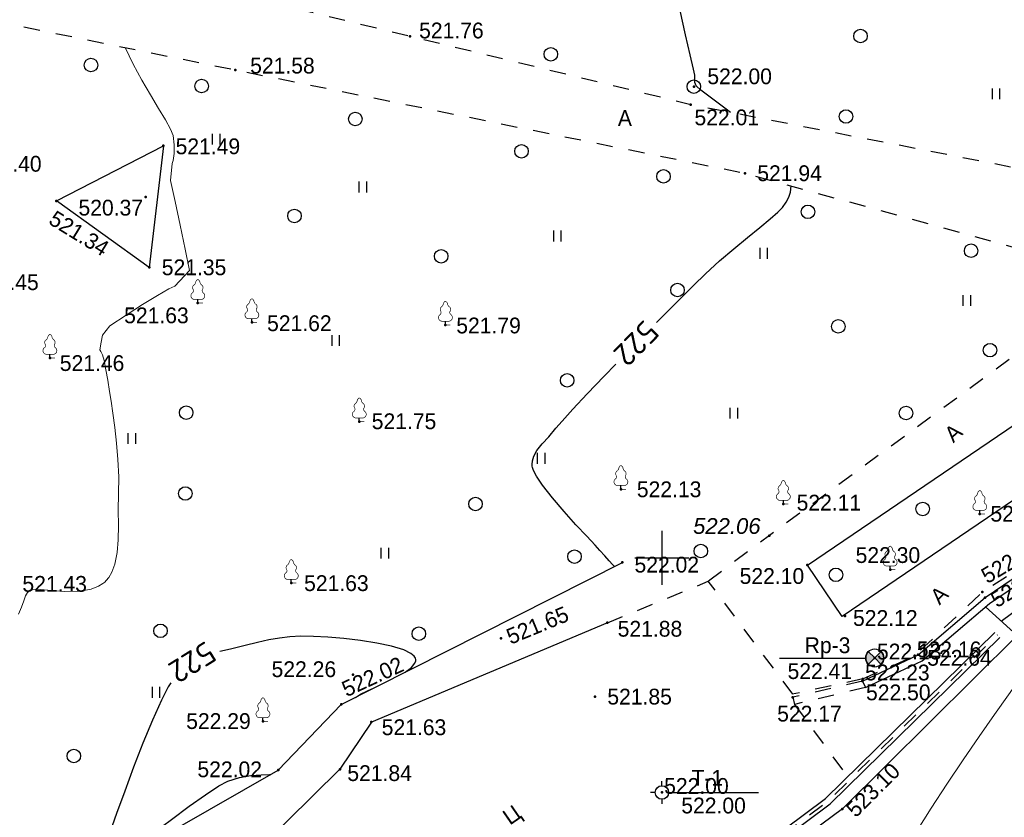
# Model space of a CAD drawing. Header units: millimetres. Extents: x -1128748 to 3035412, y -2195448 to -435774.
# Tile 140 of 159: x 937376 to 991961, y -1503094 to -1458891. Entities that reach past the tile are written whole.
import ezdxf

# ---------------------------------------------------------------- set-up
doc = ezdxf.new("R2010")
doc.units = ezdxf.units.MM
doc.linetypes.add('Д_ТРОТ_ТРУБА', pattern=[3, 1.5, -1.5])
doc.linetypes.add('ДОРОГИ_СТРОЯЩ', pattern=[9, 8, -1])
for name, color, linetype in [('(001) Сетка', 92, 'Continuous'), ('(003) Пункты', 7, 'Continuous'), ('(004) Точки рельефа', 7, 'Continuous'), ('(004a) Точки рельефа (отк.)', 7, 'Continuous'), ('(007) Здания', 7, 'Continuous'), ('(022) Возд. Линии', 7, 'Continuous'), ('(025) Дорога', 7, 'Continuous'), ('(027) Гидрография', 7, 'Continuous'), ('(028) Гидротехн.', 7, 'Continuous'), ('(031) Горизонтали', 42, 'Continuous'), ('(035) Откосы', 7, 'Continuous'), ('(036) Растительность', 7, 'Continuous'), ('(038) Деревья', 7, 'Continuous'), ('C-TOPO-MAJR', 9, 'Continuous')]:
    doc.layers.add(name, color=color, linetype=linetype)
doc.layers.add('(032) Горизонтали утолщенные', color=32, linetype='Continuous', lineweight=30)
doc.styles.add('BM-431', font='txt')
doc.styles.add('D-431', font='txt')
doc.styles.add('S', font='txtwr', dxfattribs={"oblique": 15})
doc.styles.get("Standard").update_dxf_attribs({"font": 'arial.ttf'})
doc.styles.add('СПДС', font='isocpeur.ttf')
doc.linetypes.add('ОТКОСЫ_НЕУКР', pattern='A,0.5,["|",Standard,S=1.2,R=0,X=0,Y=-1.2],1,["|",Standard,S=0.5,R=0,X=0,Y=-0.5],0.5', length=2)
doc.linetypes.add('ОТКОСЫ_УКРЕП', pattern='A,0.5,["|",Standard,S=1.2,R=0,X=0,Y=-1.2],0.8,[".",Standard,S=1,R=0.1,X=0.1,Y=-1.2],0.1,["|",Standard,S=0.5,R=0,X=0,Y=-0.5],0', length=1.4)
doc.linetypes.add('ПОДПОРНАЯ СТЕНКА', pattern='A,2,["V",Standard,S=1.2,R=0,X=0,Y=-1.2],0.2,["V",Standard,S=0.8,R=0,X=0,Y=-0.8],0.25,["V",Standard,S=0.3,R=0,X=0,Y=-0.3],0.25', length=2.7)

# ---------------------------------------------------------------- blocks, each defined once
blk = doc.blocks.new('d')
at = {"layer": '(038) Деревья'}
blk.add_ellipse((0, 0), major_axis=(0.265, 0.265), ratio=1, start_param=5.497787, end_param=11.780972, dxfattribs=at)
blk = doc.blocks.new('I04010')
for p, q in [((-0.412273, 0.007146), (-0.412273, 1.207146)), ((0.387727, 1.207146), (0.387727, 0.007146))]:
    blk.add_line(p, q)
blk = doc.blocks.new('Setka')
at = {"layer": '(001) Сетка'}
for p, q in [((0, 1.5), (0, -1.5)), ((-1.5, 0), (1.5, 0))]:
    blk.add_line(p, q, dxfattribs=at)
blk = doc.blocks.new('karagach-flat-25-flat-1')
at = {"layer": '(038) Деревья', "const_width": 0.0375}
for points in [[(-0.208, 1.009, 0.181567), (-0.117, 1.159, 0.303004)], [(0, 1.312, 0.246034), (-0.117, 1.159, 0.489079)], [(0, 1.312, -0.246034), (0.117, 1.159, -0.489079)], [(0.208, 1.009, -0.181567), (0.117, 1.159, -0.303004)], [(-0.315, 0.559, 0.626949), (-0.218, 0.206, 0.702465)], [(-0.315, 0.559, 0.383603), (-0.255, 0.753, 0.352912)], [(-0.208, 1.009, 0.430853), (-0.255, 0.753, 0.548276)], [(0.208, 1.009, -0.430853), (0.255, 0.753, -0.548276)], [(0.315, 0.559, -0.626949), (0.218, 0.206, -0.702465)], [(0.315, 0.559, -0.383603), (0.255, 0.753, -0.352912)]]:
    blk.add_lwpolyline(points, format="xyb", dxfattribs=at)
for points in [[(0, 0.206), (-0.218, 0.206)], [(0, 0), (0, 0.206)], [(0, 0.206), (0.218, 0.206)], [(0, 0), (0.281, 0)]]:
    blk.add_lwpolyline(points, dxfattribs=at)
at = {"layer": '(038) Деревья'}
blk.add_lwpolyline([(0, 0), (0, 0.206)], dxfattribs=at)
blk = doc.blocks.new('karagach-flat-24-flat-1')
at = {"layer": '(038) Деревья', "const_width": 0.0375}
for points in [[(-0.208, 1.009, 0.181567), (-0.117, 1.159, 0.303004)], [(0, 1.312, 0.246034), (-0.117, 1.159, 0.489079)], [(0, 1.312, -0.246034), (0.117, 1.159, -0.489079)], [(0.208, 1.009, -0.181567), (0.117, 1.159, -0.303004)], [(-0.315, 0.559, 0.626949), (-0.218, 0.206, 0.702465)], [(-0.315, 0.559, 0.383603), (-0.255, 0.753, 0.352912)], [(-0.208, 1.009, 0.430853), (-0.255, 0.753, 0.548276)], [(0.208, 1.009, -0.430853), (0.255, 0.753, -0.548276)], [(0.315, 0.559, -0.626949), (0.218, 0.206, -0.702465)], [(0.315, 0.559, -0.383603), (0.255, 0.753, -0.352912)]]:
    blk.add_lwpolyline(points, format="xyb", dxfattribs=at)
for points in [[(0, 0.206), (-0.218, 0.206)], [(0, 0), (0, 0.206)], [(0, 0.206), (0.218, 0.206)], [(0, 0), (0.281, 0)]]:
    blk.add_lwpolyline(points, dxfattribs=at)
at = {"layer": '(038) Деревья'}
blk.add_lwpolyline([(0, 0), (0, 0.206)], dxfattribs=at)
blk = doc.blocks.new('karagach-flat-23-flat-1')
at = {"layer": '(038) Деревья', "const_width": 0.0375}
for points in [[(-0.208, 1.009, 0.181567), (-0.117, 1.159, 0.303004)], [(0, 1.312, 0.246034), (-0.117, 1.159, 0.489079)], [(0, 1.312, -0.246034), (0.117, 1.159, -0.489079)], [(0.208, 1.009, -0.181567), (0.117, 1.159, -0.303004)], [(-0.315, 0.559, 0.626949), (-0.218, 0.206, 0.702465)], [(-0.315, 0.559, 0.383603), (-0.255, 0.753, 0.352912)], [(-0.208, 1.009, 0.430853), (-0.255, 0.753, 0.548276)], [(0.208, 1.009, -0.430853), (0.255, 0.753, -0.548276)], [(0.315, 0.559, -0.626949), (0.218, 0.206, -0.702465)], [(0.315, 0.559, -0.383603), (0.255, 0.753, -0.352912)]]:
    blk.add_lwpolyline(points, format="xyb", dxfattribs=at)
for points in [[(0, 0.206), (-0.218, 0.206)], [(0, 0), (0, 0.206)], [(0, 0.206), (0.218, 0.206)], [(0, 0), (0.281, 0)]]:
    blk.add_lwpolyline(points, dxfattribs=at)
at = {"layer": '(038) Деревья'}
blk.add_lwpolyline([(0, 0), (0, 0.206)], dxfattribs=at)
blk = doc.blocks.new('karagach-flat-22-flat-1')
at = {"layer": '(038) Деревья', "const_width": 0.0375}
for points in [[(-0.208, 1.009, 0.181567), (-0.117, 1.159, 0.303004)], [(0, 1.312, 0.246034), (-0.117, 1.159, 0.489079)], [(0, 1.312, -0.246034), (0.117, 1.159, -0.489079)], [(0.208, 1.009, -0.181567), (0.117, 1.159, -0.303004)], [(-0.315, 0.559, 0.626949), (-0.218, 0.206, 0.702465)], [(-0.315, 0.559, 0.383603), (-0.255, 0.753, 0.352912)], [(-0.208, 1.009, 0.430853), (-0.255, 0.753, 0.548276)], [(0.208, 1.009, -0.430853), (0.255, 0.753, -0.548276)], [(0.315, 0.559, -0.626949), (0.218, 0.206, -0.702465)], [(0.315, 0.559, -0.383603), (0.255, 0.753, -0.352912)]]:
    blk.add_lwpolyline(points, format="xyb", dxfattribs=at)
for points in [[(0, 0.206), (-0.218, 0.206)], [(0, 0), (0, 0.206)], [(0, 0.206), (0.218, 0.206)], [(0, 0), (0.281, 0)]]:
    blk.add_lwpolyline(points, dxfattribs=at)
at = {"layer": '(038) Деревья'}
blk.add_lwpolyline([(0, 0), (0, 0.206)], dxfattribs=at)
blk = doc.blocks.new('karagach-flat-32')
at = {"layer": '(038) Деревья', "const_width": 0.0375}
for points in [[(-0.208, 1.009, 0.181567), (-0.117, 1.159, 0.303004)], [(0, 1.312, 0.246034), (-0.117, 1.159, 0.489079)], [(0, 1.312, -0.246034), (0.117, 1.159, -0.489079)], [(0.208, 1.009, -0.181567), (0.117, 1.159, -0.303004)], [(-0.315, 0.559, 0.626949), (-0.218, 0.206, 0.702465)], [(-0.315, 0.559, 0.383603), (-0.255, 0.753, 0.352912)], [(-0.208, 1.009, 0.430853), (-0.255, 0.753, 0.548276)], [(0.208, 1.009, -0.430853), (0.255, 0.753, -0.548276)], [(0.315, 0.559, -0.626949), (0.218, 0.206, -0.702465)], [(0.315, 0.559, -0.383603), (0.255, 0.753, -0.352912)]]:
    blk.add_lwpolyline(points, format="xyb", dxfattribs=at)
for points in [[(0, 0.206), (-0.218, 0.206)], [(0, 0), (0, 0.206)], [(0, 0.206), (0.218, 0.206)], [(0, 0), (0.281, 0)]]:
    blk.add_lwpolyline(points, dxfattribs=at)
at = {"layer": '(038) Деревья'}
blk.add_lwpolyline([(0, 0), (0, 0.206)], dxfattribs=at)
blk = doc.blocks.new('karagach-flat-34')
at = {"layer": '(038) Деревья', "const_width": 0.0375}
for points in [[(-0.208, 1.009, 0.181567), (-0.117, 1.159, 0.303004)], [(0, 1.312, 0.246034), (-0.117, 1.159, 0.489079)], [(0, 1.312, -0.246034), (0.117, 1.159, -0.489079)], [(0.208, 1.009, -0.181567), (0.117, 1.159, -0.303004)], [(-0.315, 0.559, 0.626949), (-0.218, 0.206, 0.702465)], [(-0.315, 0.559, 0.383603), (-0.255, 0.753, 0.352912)], [(-0.208, 1.009, 0.430853), (-0.255, 0.753, 0.548276)], [(0.208, 1.009, -0.430853), (0.255, 0.753, -0.548276)], [(0.315, 0.559, -0.626949), (0.218, 0.206, -0.702465)], [(0.315, 0.559, -0.383603), (0.255, 0.753, -0.352912)]]:
    blk.add_lwpolyline(points, format="xyb", dxfattribs=at)
for points in [[(0, 0.206), (-0.218, 0.206)], [(0, 0), (0, 0.206)], [(0, 0.206), (0.218, 0.206)], [(0, 0), (0.281, 0)]]:
    blk.add_lwpolyline(points, dxfattribs=at)
at = {"layer": '(038) Деревья'}
blk.add_lwpolyline([(0, 0), (0, 0.206)], dxfattribs=at)
blk = doc.blocks.new('karagach-flat-36')
at = {"layer": '(038) Деревья', "const_width": 0.0375}
for points in [[(-0.208, 1.009, 0.181567), (-0.117, 1.159, 0.303004)], [(0, 1.312, 0.246034), (-0.117, 1.159, 0.489079)], [(0, 1.312, -0.246034), (0.117, 1.159, -0.489079)], [(0.208, 1.009, -0.181567), (0.117, 1.159, -0.303004)], [(-0.315, 0.559, 0.626949), (-0.218, 0.206, 0.702465)], [(-0.315, 0.559, 0.383603), (-0.255, 0.753, 0.352912)], [(-0.208, 1.009, 0.430853), (-0.255, 0.753, 0.548276)], [(0.208, 1.009, -0.430853), (0.255, 0.753, -0.548276)], [(0.315, 0.559, -0.626949), (0.218, 0.206, -0.702465)], [(0.315, 0.559, -0.383603), (0.255, 0.753, -0.352912)]]:
    blk.add_lwpolyline(points, format="xyb", dxfattribs=at)
for points in [[(0, 0.206), (-0.218, 0.206)], [(0, 0), (0, 0.206)], [(0, 0.206), (0.218, 0.206)], [(0, 0), (0.281, 0)]]:
    blk.add_lwpolyline(points, dxfattribs=at)
at = {"layer": '(038) Деревья'}
blk.add_lwpolyline([(0, 0), (0, 0.206)], dxfattribs=at)
blk = doc.blocks.new('karagach-flat-37')
at = {"layer": '(038) Деревья', "const_width": 0.0375}
for points in [[(-0.208, 1.009, 0.181567), (-0.117, 1.159, 0.303004)], [(0, 1.312, 0.246034), (-0.117, 1.159, 0.489079)], [(0, 1.312, -0.246034), (0.117, 1.159, -0.489079)], [(0.208, 1.009, -0.181567), (0.117, 1.159, -0.303004)], [(-0.315, 0.559, 0.626949), (-0.218, 0.206, 0.702465)], [(-0.315, 0.559, 0.383603), (-0.255, 0.753, 0.352912)], [(-0.208, 1.009, 0.430853), (-0.255, 0.753, 0.548276)], [(0.208, 1.009, -0.430853), (0.255, 0.753, -0.548276)], [(0.315, 0.559, -0.626949), (0.218, 0.206, -0.702465)], [(0.315, 0.559, -0.383603), (0.255, 0.753, -0.352912)]]:
    blk.add_lwpolyline(points, format="xyb", dxfattribs=at)
for points in [[(0, 0.206), (-0.218, 0.206)], [(0, 0), (0, 0.206)], [(0, 0.206), (0.218, 0.206)], [(0, 0), (0.281, 0)]]:
    blk.add_lwpolyline(points, dxfattribs=at)
at = {"layer": '(038) Деревья'}
blk.add_lwpolyline([(0, 0), (0, 0.206)], dxfattribs=at)
blk = doc.blocks.new('karagach-flat-35-flat-1')
at = {"layer": '(038) Деревья', "const_width": 0.0375}
for points in [[(-0.208, 1.009, 0.181567), (-0.117, 1.159, 0.303004)], [(0, 1.312, 0.246034), (-0.117, 1.159, 0.489079)], [(0, 1.312, -0.246034), (0.117, 1.159, -0.489079)], [(0.208, 1.009, -0.181567), (0.117, 1.159, -0.303004)], [(-0.315, 0.559, 0.626949), (-0.218, 0.206, 0.702465)], [(-0.315, 0.559, 0.383603), (-0.255, 0.753, 0.352912)], [(-0.208, 1.009, 0.430853), (-0.255, 0.753, 0.548276)], [(0.208, 1.009, -0.430853), (0.255, 0.753, -0.548276)], [(0.315, 0.559, -0.626949), (0.218, 0.206, -0.702465)], [(0.315, 0.559, -0.383603), (0.255, 0.753, -0.352912)]]:
    blk.add_lwpolyline(points, format="xyb", dxfattribs=at)
for points in [[(0, 0.206), (-0.218, 0.206)], [(0, 0), (0, 0.206)], [(0, 0.206), (0.218, 0.206)], [(0, 0), (0.281, 0)]]:
    blk.add_lwpolyline(points, dxfattribs=at)
at = {"layer": '(038) Деревья'}
blk.add_lwpolyline([(0, 0), (0, 0.206)], dxfattribs=at)
blk = doc.blocks.new('karagach-flat-33-flat-1')
at = {"layer": '(038) Деревья', "const_width": 0.0375}
for points in [[(-0.208, 1.009, 0.181567), (-0.117, 1.159, 0.303004)], [(0, 1.312, 0.246034), (-0.117, 1.159, 0.489079)], [(0, 1.312, -0.246034), (0.117, 1.159, -0.489079)], [(0.208, 1.009, -0.181567), (0.117, 1.159, -0.303004)], [(-0.315, 0.559, 0.626949), (-0.218, 0.206, 0.702465)], [(-0.315, 0.559, 0.383603), (-0.255, 0.753, 0.352912)], [(-0.208, 1.009, 0.430853), (-0.255, 0.753, 0.548276)], [(0.208, 1.009, -0.430853), (0.255, 0.753, -0.548276)], [(0.315, 0.559, -0.626949), (0.218, 0.206, -0.702465)], [(0.315, 0.559, -0.383603), (0.255, 0.753, -0.352912)]]:
    blk.add_lwpolyline(points, format="xyb", dxfattribs=at)
for points in [[(0, 0.206), (-0.218, 0.206)], [(0, 0), (0, 0.206)], [(0, 0.206), (0.218, 0.206)], [(0, 0), (0.281, 0)]]:
    blk.add_lwpolyline(points, dxfattribs=at)
at = {"layer": '(038) Деревья'}
blk.add_lwpolyline([(0, 0), (0, 0.206)], dxfattribs=at)
blk = doc.blocks.new('I00110-flat-2-flat-1-flat-1')
h = blk.add_hatch(color=7)
edge = h.paths.add_edge_path()
edge.add_line((0, 0), (0.354, -0.354))
edge.add_arc((0, 0), 0.5, 315, 405)
edge.add_line((0.354, 0.354), (0, 0))
edge = h.paths.add_edge_path()
edge.add_line((0, 0), (-0.354, 0.354))
edge.add_arc((0, 0), 0.5, 135, 225)
edge.add_line((-0.354, -0.354), (0, 0))
at = {"layer": '(003) Пункты'}
blk.add_circle((0, 0), 0.5, dxfattribs=at)
at = {"color": 7}
for points in [[(0, 0), (-0.354, 0.354, 0.414214), (-0.354, -0.354)], [(0, 0), (0.354, -0.354, 0.414214), (0.354, 0.354)]]:
    blk.add_lwpolyline(points, format="xyb", close=True, dxfattribs=at)
blk.add_lwpolyline([(0.008, 0), (0.008, 0)], dxfattribs=at)
at = {"color": 4, "linetype": 'Continuous', "style": 'S', "oblique": 15}
blk.add_attdef('G', (0.692, 0.111), '', height=1, dxfattribs=at)
at = {"color": 4, "style": 'S', "oblique": 15}
blk.add_attdef('Z', (0.738, -1.15), '', height=1, dxfattribs=at)
blk = doc.blocks.new('I00050-flat-2-flat-1-flat-1')
at = {"layer": '(003) Пункты'}
for p, q in [((0, 0.367), (0, 0.617)), ((0, -0.015), (0, 0.015)), ((-0.375, -0.008), (-0.625, -0.008)), ((0, -0.383), (0, -0.633)), ((0.375, -0.008), (0.625, -0.008))]:
    blk.add_line(p, q, dxfattribs=at)
blk.add_circle((0, -0.008), 0.375, dxfattribs=at)
at = {"layer": '(003) Пункты', "style": 'S', "oblique": 15}
blk.add_attdef('N', (-1.898, -0.339), '', height=1, dxfattribs=at)
at = {"color": 4, "style": 'S', "oblique": 15}
for tag, p in [('C', (0.724, 0.085)), ('Z', (0.789, -1.11))]:
    blk.add_attdef(tag, p, '', height=1, dxfattribs=at)
blk = doc.blocks.new('karagach-flat-74')
at = {"layer": '(038) Деревья', "const_width": 0.0375}
for points in [[(-0.208, 1.009, 0.181567), (-0.117, 1.159, 0.303004)], [(0, 1.312, 0.246034), (-0.117, 1.159, 0.489079)], [(0, 1.312, -0.246034), (0.117, 1.159, -0.489079)], [(0.208, 1.009, -0.181567), (0.117, 1.159, -0.303004)], [(-0.315, 0.559, 0.626949), (-0.218, 0.206, 0.702465)], [(-0.315, 0.559, 0.383603), (-0.255, 0.753, 0.352912)], [(-0.208, 1.009, 0.430853), (-0.255, 0.753, 0.548276)], [(0.208, 1.009, -0.430853), (0.255, 0.753, -0.548276)], [(0.315, 0.559, -0.626949), (0.218, 0.206, -0.702465)], [(0.315, 0.559, -0.383603), (0.255, 0.753, -0.352912)]]:
    blk.add_lwpolyline(points, format="xyb", dxfattribs=at)
for points in [[(0, 0.206), (-0.218, 0.206)], [(0, 0), (0, 0.206)], [(0, 0.206), (0.218, 0.206)], [(0, 0), (0.281, 0)]]:
    blk.add_lwpolyline(points, dxfattribs=at)
at = {"layer": '(038) Деревья'}
blk.add_lwpolyline([(0, 0), (0, 0.206)], dxfattribs=at)
blk = doc.blocks.new('A$C05d28b1e')
at = {"layer": '(003) Пункты', "ltscale": 600}
for p, q in [((40852, 32273), (45634, 32273)), ((34960, 24823), (39696, 24823))]:
    blk.add_line(p, q, dxfattribs=at)
at = {"layer": '(004) Точки рельефа', "color": 7, "linetype": 'ByBlock', "lineweight": -2}
for p in [(20362, 66729), (10685, 64874), (36108, 63942), (35933, 62943), (6700, 60670), (38937, 59146), (771, 57612), (5723, 57828), (5917, 53926), (8607, 51946), (11606, 50880), (22334, 50739), (408, 48906), (17560, 45378), (32063, 41634), (41067, 40811), (51959, 40256), (40293, 39065), (32147, 37578), (42404, 37430), (46992, 37170), (13790, 36426), (52105, 35930), (52248, 35626), (44490, 34600), (31313, 34229), (25416, 33360), (46132, 32279), (48536, 32456), (45452, 31001), (30624, 30144), (41591, 30099), (16560, 29702), (12219, 28764), (18232, 28730), (13070, 26067), (16486, 26110), (34335, 24831), (44345, 23912)]:
    blk.add_point(p, dxfattribs=at)
at = {"layer": '(004a) Точки рельефа (отк.)', "color": 7, "linetype": 'ByBlock', "lineweight": -2}
for p in [(48342, 32399), (17216, 31349), (45473, 31118)]:
    blk.add_point(p, dxfattribs=at)
at = {"layer": '(007) Здания', "linetype": 'Д_ТРОТ_ТРУБА', "ltscale": 600}
for points in [[(45452, 31001), (41591, 30099)], [(45623, 30639), (41682, 29709)], [(41591, 30099), (41683, 29710)]]:
    blk.add_lwpolyline(points, dxfattribs=at)
at = {"layer": '(025) Дорога', "linetype": 'Д_ТРОТ_ТРУБА', "ltscale": 600, "flags": 128}
for points in [[(96975, 76152), (91663, 70018), (77743, 60511), (77407, 60141), (71543, 56980), (67628, 56398), (63649, 57538), (35933, 62943), (-1136, 71955), (-2270, 72968), (-11178, 84489), (-11295, 84899), (-11231, 85387), (2620, 97018), (30185, 117380)], [(45473, 31118), (48342, 32399), (52105, 35930), (62803, 42892)], [(31313, 34229), (36909, 36534)], [(41591, 30273), (36909, 36534)], [(45473, 31118), (41554, 30265)], [(41683, 29710), (44627, 25696)]]:
    blk.add_lwpolyline(points, dxfattribs=at)
at = {"layer": '(025) Дорога', "ltscale": 600}
blk.add_lwpolyline([(42404, 37430), (58981, 48671), (60910, 45827), (44333, 34586)], close=True, dxfattribs=at)
at = {"layer": '(027) Гидрография', "color": 3, "ltscale": 600}
blk.add_lwpolyline([(53151, 34325), (56587, 36865), (60759, 39877), (62323, 40927), (65453, 43121), (67621, 44421), (69470, 45157), (74372, 47777), (77130, 49202), (78859, 49935), (80487, 50864), (81003, 51128)], dxfattribs=at)
at = {"layer": '(028) Гидротехн.', "ltscale": 600}
for points in [[(18749, 7396), (24490, 11379), (29877, 14402), (43402, 24495), (52791, 33697)], [(18977, 7068), (24703, 11039), (30096, 14066), (43663, 24191), (53071, 33411)]]:
    blk.add_lwpolyline(points, dxfattribs=at)
at = {"layer": '(028) Гидротехн.', "color": 3, "linetype": 'Д_ТРОТ_ТРУБА', "ltscale": 600, "flags": 128}
blk.add_lwpolyline([(18863, 7232), (24596, 11209), (29987, 14234), (43533, 24343), (52931, 33554)], dxfattribs=at)
at = {"layer": '(031) Горизонтали', "color": 42, "linetype": 'Continuous', "lineweight": 0, "ltscale": 600}
blk.add_lwpolyline([(48448, 22672), (49265, 23961), (50139, 25294), (51036, 26630), (51925, 27928), (52771, 29146), (53543, 30242), (54209, 31177), (54734, 31908), (55087, 32395), (55234, 32595), (55363, 32743), (55478, 32860), (55541, 32933), (55568, 33032), (55599, 33127), (55819, 33284), (56406, 33689), (56687, 33881)], dxfattribs=at)
at = {"layer": '(032) Горизонтали утолщенные', "color": 32, "linetype": 'Continuous', "lineweight": 30, "ltscale": 600}
for points in [[(38147, 62511), (37900, 62696), (37091, 63295), (36494, 63749), (36232, 63979), (36167, 64174), (36167, 64357), (36153, 64583), (36079, 64920), (35903, 65701), (35649, 66819), (35342, 68168)], [(17343, 30098), (17633, 30273), (18019, 30463), (18390, 30627)], [(4145, 20964), (4486, 21256), (5243, 21868), (6157, 22582), (7148, 23334), (8135, 24062), (9038, 24701), (9776, 25188), (10270, 25461), (10911, 25660), (11549, 25763), (12126, 25804), (12578, 25820), (12650, 25827)]]:
    blk.add_lwpolyline(points, dxfattribs=at)
at = {"layer": '(035) Откосы', "ltscale": 600, "flags": 128}
for points in [[(45452, 31001), (48536, 32456), (52248, 35626), (62853, 42816)], [(45452, 31001), (45623, 30639)]]:
    blk.add_lwpolyline(points, dxfattribs=at)
at = {"layer": '(035) Откосы', "linetype": 'ПОДПОРНАЯ СТЕНКА', "ltscale": 600, "flags": 128}
for points in [[(45623, 30639), (48755, 32117), (52491, 35307), (63077, 42484)], [(52273, 35121), (54029, 33528), (44345, 23912), (30550, 13678), (19304, 6618), (18092, 8284)]]:
    blk.add_lwpolyline(points, dxfattribs=at)
at = {"linetype": 'ОТКОСЫ_УКРЕП', "ltscale": 600}
blk.add_lwpolyline([(771, 57612), (6700, 60670), (5917, 53926), (771, 57612)], dxfattribs=at)
at = {"layer": '(001) Сетка', "xscale": 1000, "yscale": 1000, "zscale": 1000}
blk.add_blockref('Setka', (34335, 37831), dxfattribs=at)
at = {"layer": '(022) Возд. Линии', "xscale": 1000, "yscale": 1000, "zscale": 1000}
for name, p in [('karagach-flat-37', (8607, 51946)), ('karagach-flat-36', (11606, 50880)), ('karagach-flat-32', (22334, 50739)), ('karagach-flat-74', (408, 48906)), ('karagach-flat-34', (17560, 45378)), ('karagach-flat-25-flat-1', (32063, 41634)), ('karagach-flat-24-flat-1', (41067, 40811)), ('karagach-flat-22-flat-1', (51959, 40256)), ('karagach-flat-23-flat-1', (46992, 37170)), ('karagach-flat-33-flat-1', (13790, 36426)), ('I00110-flat-2-flat-1-flat-1', (46132, 32279)), ('karagach-flat-35-flat-1', (12219, 28764)), ('I00050-flat-2-flat-1-flat-1', (34335, 24831))]:
    blk.add_blockref(name, p, dxfattribs=at)
at = {"layer": '(036) Растительность', "linetype": 'Continuous', "xscale": 500, "yscale": 500, "zscale": 500}
for p in [(52861, 63241), (9633, 60724), (17765, 58077), (28546, 55359), (39983, 54400), (51241, 51788), (16253, 49572), (38334, 45540), (4959, 44142), (27645, 43041), (18981, 37782), (6296, 30069)]:
    blk.add_blockref('I04010', p, dxfattribs=at)
at = {"layer": '(038) Деревья', "linetype": 'Continuous', "xscale": 1000, "yscale": 1000, "zscale": 1000}
for p in [(45347, 66746), (28176, 65737), (2684, 65137), (8820, 63974), (36108, 63942), (17339, 62151), (44541, 62286), (26554, 60361), (34426, 58970), (42430, 57007), (13964, 56777), (51476, 54850), (22099, 54543), (35202, 52670), (44115, 50656), (52525, 49338), (29086, 47666), (7965, 45876), (47869, 45854), (7917, 41393), (24003, 40813), (48796, 40541), (29488, 37898), (36496, 38205), (43982, 36887), (6538, 33782), (20860, 33622), (1734, 26849)]:
    blk.add_blockref('d', p, dxfattribs=at)
at = {"layer": '(003) Пункты', "style": 'D-431'}
for s, p in [('Rp-3', (42250, 32548)), ('522.41', (41302, 31114)), ('T-1', (35976, 25200)), ('522.00', (35410, 23665))]:
    blk.add_text(s, height=875, dxfattribs=at).set_placement(p)
at = {"layer": '(004) Точки рельефа', "linetype": 'ByBlock', "char_height": 875, "attachment_point": 4, "style": 'D-431'}
for s, insert in [('521.76', (20876, 67049)), ('521.58', (11509, 65102)), ('522.00', (36855, 64510)), ('522.01', (36141, 62232)), ('521.49', (7377, 60629)), ('521.40', (-3632, 59661)), ('521.94', (39624, 59138)), ('520.37', (1992, 57230)), ('521.35', (6609, 53924)), ('521.45', (-3791, 53098)), ('521.63', (4524, 51261)), ('521.62', (12447, 50826)), ('521.79', (22937, 50700)), ('521.46', (956, 48617)), ('521.75', (18249, 45392)), ('522.13', (32946, 41622)), ('522.11', (41803, 40883)), ('522.39', (52549, 40267)), ('{\\fArial|b0|i1|c204|p32;522.06}', (36065, 39587)), ('522.30', (45074, 37976)), ('522.02', (32816, 37446)), ('522.10', (38645, 36816)), ('521.43', (-1118, 36380)), ('521.63', (14499, 36420)), ('522.12', (44930, 34489)), ('521.88', (31884, 33892)), ('522.64', (49042, 32283)), ('521.85', (31310, 30132)), ('522.50', (45651, 30366)), ('522.17', (40725, 29189)), ('522.29', (7963, 28776)), ('521.63', (18802, 28435)), ('522.02', (8585, 26103)), ('521.84', (16897, 25892))]:
    blk.add_mtext(s, dxfattribs=dict(at, insert=insert))
for s, insert, rotation in [('521.34', (500, 56747), 328.3948), ('522.31', (52157, 36740), 30.6791), ('522.65', (52686, 35408), 31.0293), ('521.65', (25785, 33409), 22.3582), ('522.02', (16673, 30490), 24.6937), ('523.10', (44779, 23699), 44.9689)]:
    blk.add_mtext(s, dxfattribs=dict(at, insert=insert, rotation=rotation))
at = {"layer": '(004a) Точки рельефа (отк.)', "linetype": 'ByBlock', "char_height": 875, "attachment_point": 4, "style": 'D-431'}
for s, insert in [('522.16', (48467, 32749)), ('522.13', (46257, 32629)), ('522.26', (12697, 31651)), ('522.23', (45598, 31468)), ('522.00', (34460, 25181))]:
    blk.add_mtext(s, dxfattribs=dict(at, insert=insert))
at = {"layer": '(025) Дорога', "linetype": 'ДОРОГИ_СТРОЯЩ', "style": 'BM-431'}
blk.add_text('A', height=875, dxfattribs=at).set_placement((31893, 61766))
for s, rotation, p in [('A', 42.1067, (50492, 44171)), ('A', 43.657, (49724, 35181)), ('Ц', 34.6976, (25908, 22986, -492))]:
    blk.add_text(s, height=875, rotation=rotation, dxfattribs=at).set_placement(p)
at = {"layer": 'C-TOPO-MAJR', "color": 32, "linetype": 'Continuous', "lineweight": 30, "char_height": 1250, "width": 2398.75, "attachment_point": 5, "style": 'СПДС', "bg_fill": 3, "box_fill_scale": 1.254, "bg_fill_color": 256, "bg_fill_true_color": 13158600, "bg_fill_transparency": 0}
for insert, rotation in [((32909, 49723), 225.7628), ((8294, 32045), 211.9439)]:
    blk.add_mtext('522', dxfattribs=dict(at, insert=insert, rotation=rotation))
at = {"layer": '(025) Дорога', "linetype": 'Д_ТРОТ_ТРУБА', "ltscale": 600, "flags": 128}
blk.add_lwpolyline([(-2596, 13263), (-3144, 13637), (-13462, 28471), (-17211, 34931), (-24202, 51467), (-24593, 54534), (-22584, 57991), (-18196, 60973), (-5102, 68075), (38937, 59146), (59831, 53401), (40293, 39065), (36909, 36534)], dxfattribs=at)
at = {"layer": '(031) Горизонтали', "color": 42, "linetype": 'Continuous', "lineweight": 0, "ltscale": 600}
blk.add_lwpolyline([(-1338, 34712), (-1169, 35092), (-1042, 35445), (-939, 35729), (-837, 35904), (-703, 36005), (-563, 36053), (-385, 36094), (-97, 36077), (483, 36013), (1240, 35962), (2062, 35983), (2690, 36094), (3106, 36252), (3343, 36400), (3446, 36488), (3528, 36570), (3672, 36746), (3848, 37039), (4016, 37483), (4138, 38117), (4191, 38831), (4202, 39617), (4201, 40469), (4215, 41377), (4220, 42322), (4179, 43270), (4105, 44192), (4009, 45059), (3904, 45843), (3803, 46514), (3717, 47046), (3616, 47671), (3516, 48256), (3409, 48763), (3316, 49087), (3238, 49269), (3183, 49357), (3241, 49781), (3329, 50172), (3329, 50172), (3329, 50172), (3329, 50172), (3329, 50172), (3329, 50172), (3329, 50172), (3739, 50696), (4629, 51283), (5539, 51865), (6364, 52371), (6998, 52733), (7335, 52882), (8147, 53760), (8147, 53760), (8147, 53760), (8147, 53760), (8147, 53760), (8147, 53760), (7913, 54930), (7631, 56261), (7345, 57586), (7095, 58741), (7191, 59691), (7191, 59691), (7191, 59691), (7191, 59691), (7191, 59691), (7191, 59691), (7191, 59691), (7191, 59691), (7250, 59858), (7298, 60236), (7303, 60727), (7235, 61234), (7091, 61593), (6813, 62103), (6435, 62740), (5990, 63483), (5510, 64307), (5029, 65191), (4580, 66112)], dxfattribs=at)
at = {"layer": '(032) Горизонтали утолщенные', "color": 32, "linetype": 'Continuous', "lineweight": 30, "ltscale": 600}
for points in [[(34041, 50877), (34280, 51121), (35250, 52096), (36089, 52928), (36745, 53561), (37536, 54280), (38329, 54960), (39085, 55584), (39768, 56138), (40342, 56608), (40769, 56979), (41013, 57237), (41226, 57542), (41377, 57809), (41468, 58091), (41500, 58441)], [(31701, 37353), (31602, 37456), (31406, 37670), (31164, 37940), (30900, 38245), (30638, 38529), (30170, 39024), (29571, 39667), (28911, 40395), (28267, 41146), (27709, 41856), (27376, 42352), (27216, 42662), (27161, 42830), (27151, 42902), (27148, 43007), (27162, 43203), (27229, 43467), (27393, 43782), (27691, 44152), (28058, 44544), (28458, 45008), (28804, 45411), (29403, 46064), (30201, 46912), (31142, 47898), (31784, 48563)], [(20098, 31489), (20457, 31757), (20643, 31983), (20692, 32130), (20690, 32201), (20674, 32260), (20605, 32375), (20416, 32535), (20025, 32728), (19354, 32936), (18538, 33109), (17635, 33249), (16706, 33357), (15809, 33435), (15014, 33478), (14326, 33483), (13710, 33451), (13129, 33383), (12545, 33278), (11923, 33138), (11225, 32964), (10422, 32774), (9828, 32639)], [(7103, 30901), (6963, 30673), (6591, 29950), (6089, 28834), (5568, 27563), (5050, 26220), (4555, 24891), (4108, 23662), (3728, 22616), (3439, 21838), (3262, 21415), (2995, 21005), (2694, 20646), (2428, 20335), (2287, 20119), (2246, 19975), (2257, 19887), (2276, 19845), (2307, 19807), (2402, 19748), (2616, 19697), (2656, 19695)]]:
    blk.add_lwpolyline(points, dxfattribs=at)
at = {"layer": '(035) Откосы', "linetype": 'ОТКОСЫ_НЕУКР', "ltscale": 600}
for points in [[(-3144, 13637), (3538, 20617), (13070, 26067), (16560, 29702), (32147, 37578)], [(31313, 34229), (18232, 28730), (16486, 26110), (10621, 20343), (5487, 18347), (-1712, 12644)]]:
    blk.add_lwpolyline(points, dxfattribs=at)

msp = doc.modelspace()

# ---------------------------------------------------------------- block references
at = {"color": 5, "lineweight": 50}
msp.add_blockref('A$C05d28b1e', (938643.503, -1526543.495), dxfattribs=at)

doc.saveas('drawing.dxf')
